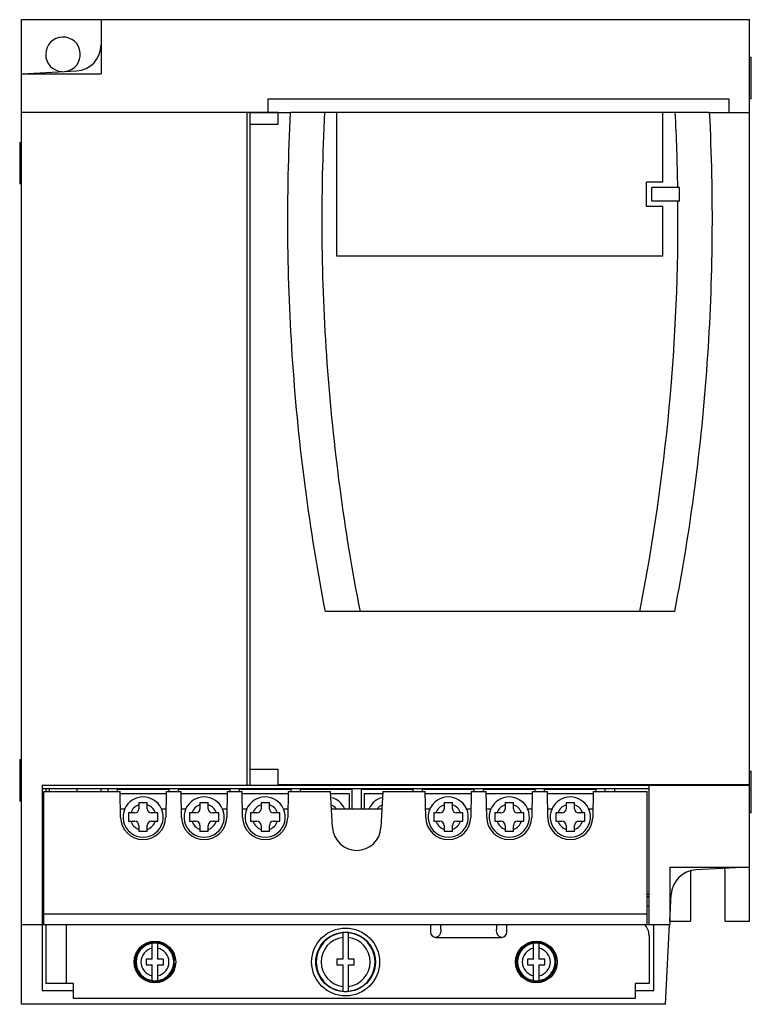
# Model space of a CAD drawing. Header units: millimetres. Extents: x 14 to 120, y 24 to 166.
import ezdxf

# ---------------------------------------------------------------- set-up
doc = ezdxf.new("R2010")
doc.units = ezdxf.units.MM
doc.header["$LTSCALE"] = 12.294397
doc.layers.add('_1', color=7, linetype='CONTINUOUS')

msp = doc.modelspace()

# ---------------------------------------------------------------- linework, layer by layer
at = {"layer": '_1', "color": 7, "linetype": 'Continuous'}
for p, q in [((14.41, 23.77), (14.41, 165.77)), ((14.41, 165.77), (119.41, 165.77)), ((25.91, 165.77), (25.91, 157.98)), ((119.41, 55.4), (119.41, 165.77)), ((119.41, 160.37), (119.66, 160.37)), ((119.66, 154.37), (119.66, 160.37)), ((14.41, 157.98), (25.91, 157.98)), ((14.49, 157.98), (22.36, 158.39)), ((50.01, 152.4), (50.01, 154.37)), ((50.01, 154.37), (116.41, 154.37)), ((116.41, 154.37), (116.41, 152.4)), ((119.66, 154.37), (119.41, 154.37)), ((51.41, 152.37), (14.41, 152.37)), ((46.91, 152.37), (46.91, 55.37)), ((47.41, 55.37), (47.41, 152.4)), ((47.41, 152.4), (53.22, 152.4)), ((51.41, 150.67), (51.41, 152.37)), ((108.69, 152.4), (58.13, 152.4)), ((59.91, 131.67), (59.91, 152.37)), ((106.91, 152.37), (59.91, 152.37)), ((106.91, 142.32), (106.91, 152.37)), ((113.6, 152.4), (119.41, 152.4)), ((51.41, 150.67), (47.41, 150.67)), ((14.16, 148.07), (14.16, 142.07)), ((14.16, 148.07), (14.41, 148.07)), ((14.41, 142.07), (14.16, 142.07)), ((104.56, 138.82), (104.56, 142.32)), ((106.91, 142.32), (104.56, 142.32)), ((105.31, 139.57), (105.31, 141.57)), ((109.31, 141.57), (105.31, 141.57)), ((109.31, 139.57), (109.31, 141.57)), ((109.31, 139.57), (105.31, 139.57)), ((106.91, 138.82), (104.56, 138.82)), ((106.91, 131.67), (106.91, 138.82)), ((106.91, 131.67), (59.91, 131.67)), ((103.58, 80.4), (63.24, 80.4)), ((14.16, 59.07), (14.16, 53.07)), ((14.16, 59.07), (14.41, 59.07)), ((47.41, 57.67), (51.41, 57.67)), ((51.41, 55.37), (51.41, 57.67)), ((119.41, 57.37), (119.66, 57.37)), ((119.66, 51.37), (119.66, 57.37)), ((119.41, 55.4), (51.41, 55.4)), ((51.91, 55.39), (51.91, 55.37)), ((94.41, 55.37), (94.41, 55.4)), ((117.41, 55.37), (117.41, 55.4)), ((119.41, 35.77), (119.41, 55.39)), ((17.41, 55.37), (17.41, 25.77)), ((17.41, 55.37), (119.41, 55.37)), ((17.41, 54.87), (104.91, 54.87)), ((17.66, 35.27), (17.66, 54.47)), ((17.66, 54.47), (28.65, 54.47)), ((17.91, 54.87), (17.91, 54.47)), ((18.41, 54.87), (18.41, 54.47)), ((22.41, 54.87), (22.41, 54.47)), ((25.91, 54.47), (25.91, 54.87)), ((26.91, 54.47), (26.91, 54.87)), ((28.21, 54.87), (28.21, 54.47)), ((28.21, 54.77), (35.71, 54.77)), ((28.71, 50.71), (28.65, 54.47)), ((35.27, 54.12), (28.65, 54.12)), ((35.28, 54.47), (35.21, 50.71)), ((35.28, 54.47), (37.45, 54.47)), ((35.71, 54.47), (35.71, 54.87)), ((37.01, 54.87), (37.01, 54.47)), ((37.01, 54.77), (44.51, 54.77)), ((37.51, 50.71), (37.45, 54.47)), ((44.07, 54.12), (37.45, 54.12)), ((44.08, 54.47), (44.01, 50.71)), ((44.08, 54.47), (46.25, 54.47)), ((44.51, 54.47), (44.51, 54.87)), ((45.81, 54.87), (45.81, 54.47)), ((45.81, 54.77), (53.31, 54.77)), ((46.31, 50.71), (46.25, 54.47)), ((52.87, 54.12), (46.25, 54.12)), ((52.88, 54.47), (52.81, 50.71)), ((52.88, 54.47), (58.99, 54.47)), ((53.31, 54.47), (53.31, 54.87)), ((54.61, 54.87), (54.61, 54.47)), ((54.61, 54.77), (62.11, 54.77)), ((59.26, 49.28), (58.99, 54.47)), ((61.71, 54.12), (59.01, 54.12)), ((61.71, 51.97), (61.71, 54.12)), ((62.11, 51.97), (62.11, 54.87)), ((63.41, 54.87), (63.41, 51.97)), ((63.41, 54.77), (70.91, 54.77)), ((66.51, 54.12), (63.81, 54.12)), ((63.81, 54.12), (63.81, 51.97)), ((66.53, 54.47), (66.26, 49.28)), ((66.53, 54.47), (72.65, 54.47)), ((70.91, 54.47), (70.91, 54.87)), ((72.21, 54.87), (72.21, 54.47)), ((72.21, 54.77), (79.71, 54.77)), ((72.71, 50.71), (72.65, 54.47)), ((79.27, 54.12), (72.65, 54.12)), ((79.28, 54.47), (79.21, 50.71)), ((79.28, 54.47), (81.45, 54.47)), ((79.71, 54.47), (79.71, 54.87)), ((81.01, 54.87), (81.01, 54.47)), ((81.01, 54.77), (88.51, 54.77)), ((81.51, 50.71), (81.45, 54.47)), ((88.07, 54.12), (81.45, 54.12)), ((88.08, 54.47), (88.01, 50.71)), ((88.08, 54.47), (90.25, 54.47)), ((88.51, 54.47), (88.51, 54.87)), ((89.81, 54.87), (89.81, 54.47)), ((89.81, 54.77), (97.31, 54.77)), ((90.31, 50.71), (90.25, 54.47)), ((96.87, 54.12), (90.25, 54.12)), ((96.88, 54.47), (96.81, 50.71)), ((96.88, 54.47), (104.66, 54.47)), ((97.31, 54.47), (97.31, 54.87)), ((98.61, 54.47), (98.61, 54.87)), ((99.91, 54.87), (99.91, 54.47)), ((104.66, 35.27), (104.66, 54.47)), ((104.91, 35.27), (104.91, 55.37)), ((14.41, 53.07), (14.16, 53.07)), ((31.36, 52.87), (32.56, 52.87)), ((31.36, 52.87), (31.36, 51.97)), ((32.56, 51.97), (32.56, 52.87)), ((40.16, 52.87), (41.36, 52.87)), ((40.16, 52.87), (40.16, 51.97)), ((41.36, 51.97), (41.36, 52.87)), ((48.96, 52.87), (50.16, 52.87)), ((48.96, 52.87), (48.96, 51.97)), ((50.16, 51.97), (50.16, 52.87)), ((75.36, 52.87), (76.56, 52.87)), ((75.36, 52.87), (75.36, 51.97)), ((76.56, 51.97), (76.56, 52.87)), ((84.16, 52.87), (85.36, 52.87)), ((84.16, 52.87), (84.16, 51.97)), ((85.36, 51.97), (85.36, 52.87)), ((92.96, 52.87), (94.16, 52.87)), ((92.96, 52.87), (92.96, 51.97)), ((94.16, 51.97), (94.16, 52.87)), ((28.69, 51.97), (29.32, 51.97)), ((30.76, 51.37), (29.86, 51.37)), ((29.86, 51.37), (29.86, 50.17)), ((34.06, 51.37), (33.16, 51.37)), ((34.06, 50.17), (34.06, 51.37)), ((34.6, 51.97), (35.23, 51.97)), ((37.49, 51.97), (38.12, 51.97)), ((39.56, 51.37), (38.66, 51.37)), ((38.66, 51.37), (38.66, 50.17)), ((42.86, 51.37), (41.96, 51.37)), ((42.86, 50.17), (42.86, 51.37)), ((43.4, 51.97), (44.03, 51.97)), ((46.29, 51.97), (46.92, 51.97)), ((48.36, 51.37), (47.46, 51.37)), ((47.46, 51.37), (47.46, 50.17)), ((51.66, 51.37), (50.76, 51.37)), ((51.66, 50.17), (51.66, 51.37)), ((52.2, 51.97), (52.83, 51.97)), ((59.12, 51.97), (66.4, 51.97)), ((72.69, 51.97), (73.32, 51.97)), ((74.76, 51.37), (73.86, 51.37)), ((73.86, 51.37), (73.86, 50.17)), ((78.06, 51.37), (77.16, 51.37)), ((78.06, 50.17), (78.06, 51.37)), ((78.6, 51.97), (79.23, 51.97)), ((81.49, 51.97), (82.12, 51.97)), ((83.56, 51.37), (82.66, 51.37)), ((82.66, 51.37), (82.66, 50.17)), ((86.86, 51.37), (85.96, 51.37)), ((86.86, 50.17), (86.86, 51.37)), ((87.4, 51.97), (88.03, 51.97)), ((90.29, 51.97), (90.92, 51.97)), ((92.36, 51.37), (91.46, 51.37)), ((91.46, 51.37), (91.46, 50.17)), ((95.66, 51.37), (94.76, 51.37)), ((95.66, 50.17), (95.66, 51.37)), ((96.2, 51.97), (96.83, 51.97)), ((119.66, 51.37), (119.41, 51.37)), ((17.66, 51.07), (17.41, 51.07)), ((29.86, 50.17), (30.76, 50.17)), ((33.16, 50.17), (34.06, 50.17)), ((38.66, 50.17), (39.56, 50.17)), ((41.96, 50.17), (42.86, 50.17)), ((47.46, 50.17), (48.36, 50.17)), ((50.76, 50.17), (51.66, 50.17)), ((73.86, 50.17), (74.76, 50.17)), ((77.16, 50.17), (78.06, 50.17)), ((82.66, 50.17), (83.56, 50.17)), ((85.96, 50.17), (86.86, 50.17)), ((91.46, 50.17), (92.36, 50.17)), ((94.76, 50.17), (95.66, 50.17)), ((31.36, 49.57), (31.36, 48.67)), ((32.56, 48.67), (31.36, 48.67)), ((32.56, 48.67), (32.56, 49.57)), ((40.16, 49.57), (40.16, 48.67)), ((41.36, 48.67), (40.16, 48.67)), ((41.36, 48.67), (41.36, 49.57)), ((48.96, 49.57), (48.96, 48.67)), ((50.16, 48.67), (48.96, 48.67)), ((50.16, 48.67), (50.16, 49.57)), ((75.36, 49.57), (75.36, 48.67)), ((76.56, 48.67), (75.36, 48.67)), ((76.56, 48.67), (76.56, 49.57)), ((84.16, 49.57), (84.16, 48.67)), ((85.36, 48.67), (84.16, 48.67)), ((85.36, 48.67), (85.36, 49.57)), ((92.96, 49.57), (92.96, 48.67)), ((94.16, 48.67), (92.96, 48.67)), ((94.16, 48.67), (94.16, 49.57)), ((107.91, 43.56), (119.41, 43.56)), ((107.91, 43.56), (107.91, 35.27)), ((110.91, 42.77), (110.91, 35.77)), ((119.33, 43.56), (111.66, 43.15)), ((115.91, 35.77), (115.91, 42.77)), ((17.41, 39.67), (17.66, 39.67)), ((17.66, 39.27), (17.41, 39.27)), ((104.66, 39.67), (104.91, 39.67)), ((104.91, 39.27), (104.66, 39.27)), ((107.91, 35.77), (108.11, 39.59)), ((17.41, 37.99), (17.66, 37.99)), ((104.66, 37.99), (104.91, 37.99)), ((104.66, 36.77), (17.66, 36.77)), ((107.91, 35.77), (110.91, 35.77)), ((115.91, 35.77), (119.41, 35.77)), ((14.41, 35.27), (107.91, 35.27)), ((17.91, 35.27), (17.91, 26.82)), ((20.91, 26.77), (20.91, 35.27)), ((60.76, 34.09), (60.76, 30.27)), ((61.56, 30.27), (61.56, 34.09)), ((73.41, 35.27), (73.41, 34.17)), ((74.91, 34.53), (74.91, 35.27)), ((82.91, 35.27), (82.91, 34.53)), ((84.41, 34.17), (84.41, 35.27)), ((105.6, 25.77), (105.6, 35.27)), ((107.28, 23.77), (107.88, 35.27)), ((74.16, 33.42), (83.66, 33.42)), ((104.91, 33.67), (104.91, 26.77)), ((33.26, 30.27), (33.26, 32.56)), ((34.06, 30.27), (34.06, 32.56)), ((88.26, 30.27), (88.26, 32.56)), ((89.06, 30.27), (89.06, 32.56)), ((33.26, 30.27), (32.41, 30.27)), ((32.41, 30.27), (32.41, 29.47)), ((34.91, 30.27), (34.06, 30.27)), ((34.91, 29.47), (34.91, 30.27)), ((36.52, 30.12), (36.4, 30.12)), ((60.76, 30.27), (59.91, 30.27)), ((59.91, 30.27), (59.91, 29.47)), ((62.41, 30.27), (61.56, 30.27)), ((62.41, 29.47), (62.41, 30.27)), ((88.26, 30.27), (87.41, 30.27)), ((87.41, 30.27), (87.41, 29.47)), ((89.91, 30.27), (89.06, 30.27)), ((89.91, 29.47), (89.91, 30.27)), ((91.52, 30.12), (91.4, 30.12)), ((32.41, 29.47), (33.26, 29.47)), ((33.26, 27.17), (33.26, 29.47)), ((34.06, 29.47), (34.91, 29.47)), ((34.06, 27.17), (34.06, 29.47)), ((36.4, 29.62), (36.52, 29.62)), ((59.91, 29.47), (60.76, 29.47)), ((60.76, 29.47), (60.76, 25.64)), ((61.56, 29.47), (62.41, 29.47)), ((61.56, 25.64), (61.56, 29.47)), ((87.41, 29.47), (88.26, 29.47)), ((88.26, 27.17), (88.26, 29.47)), ((89.06, 29.47), (89.91, 29.47)), ((89.06, 27.17), (89.06, 29.47)), ((91.4, 29.62), (91.52, 29.62)), ((17.41, 25.77), (21.91, 25.77)), ((21.91, 26.77), (17.91, 26.77)), ((21.91, 24.62), (21.91, 26.77)), ((104.91, 26.77), (102.91, 26.77)), ((102.91, 26.77), (102.91, 24.62)), ((102.91, 25.77), (105.6, 25.77)), ((102.91, 24.62), (21.91, 24.62)), ((107.28, 23.77), (14.41, 23.77))]:
    msp.add_line(p, q, dxfattribs=at)
for centre, radius in [((61.16, 29.87), 4.9), ((61.16, 29.87), 4.3), ((33.66, 29.87), 3), ((88.66, 29.87), 3), ((33.66, 29.87), 2.75), ((88.66, 29.87), 2.75)]:
    msp.add_circle(centre, radius, dxfattribs=at)
for centre, radius, start, end in [((20.41, 160.77), 2.5, 278.4623, 265.9948), ((-184.22, 137.03), 293.32, 0.8856, 3.0037), ((109.17, -2260.26), 2412.66, 89.89481, 90.01132), ((-184.2, 137.03), 293.29, 348.8667, 0.4944), ((104.06, -2417.13), 2497.54, 89.89661, 90.01112), ((31.96, 50.77), 2.9, 25.5248, 155.2671), ((40.76, 50.77), 2.9, 25.5248, 155.2671), ((49.56, 50.77), 2.9, 25.5248, 155.2671), ((58.36, 50.77), 2.9, 25.5766, 72.5753), ((67.16, 50.77), 2.9, 103.6262, 154.9063), ((75.96, 50.77), 2.9, 25.5248, 155.2671), ((84.76, 50.77), 2.9, 25.5248, 155.2671), ((93.56, 50.77), 2.9, 25.5248, 155.2671), ((31.96, 50.77), 2.9, 155.5567, 24.4433), ((31.96, 50.77), 1.87, 108.7133, 161.2867), ((30.76, 51.97), 0.6, 270, 360), ((31.96, 50.77), 1.87, 18.7133, 71.2867), ((33.16, 51.97), 0.6, 180, 270), ((40.76, 50.77), 2.9, 155.5567, 24.4433), ((40.76, 50.77), 1.87, 108.7133, 161.2867), ((39.56, 51.97), 0.6, 270, 360), ((40.76, 50.77), 1.87, 18.7133, 71.2867), ((41.96, 51.97), 0.6, 180, 270), ((49.56, 50.77), 2.9, 155.5567, 24.4433), ((49.56, 50.77), 1.87, 108.7133, 161.2867), ((48.36, 51.97), 0.6, 270, 360), ((49.56, 50.77), 1.87, 18.7133, 71.2867), ((50.76, 51.97), 0.6, 180, 270), ((58.36, 50.77), 1.87, 40.3463, 66.4819), ((67.16, 50.77), 1.87, 113.5181, 139.6537), ((75.96, 50.77), 2.9, 155.5567, 24.4433), ((75.96, 50.77), 1.87, 108.7133, 161.2867), ((74.76, 51.97), 0.6, 270, 360), ((75.96, 50.77), 1.87, 18.7133, 71.2867), ((77.16, 51.97), 0.6, 180, 270), ((84.76, 50.77), 2.9, 155.5567, 24.4433), ((84.76, 50.77), 1.87, 108.7133, 161.2867), ((83.56, 51.97), 0.6, 270, 360), ((84.76, 50.77), 1.87, 18.7133, 71.2867), ((85.96, 51.97), 0.6, 180, 270), ((93.56, 50.77), 2.9, 155.5567, 24.4433), ((93.56, 50.77), 1.87, 108.7133, 161.2867), ((92.36, 51.97), 0.6, 270, 360), ((93.56, 50.77), 1.87, 18.7133, 71.2867), ((94.76, 51.97), 0.6, 180, 270), ((31.96, 50.77), 3.25, 181, 359), ((31.96, 50.77), 1.87, 198.7133, 251.2867), ((30.76, 49.57), 0.6, 0, 90), ((31.96, 50.77), 1.87, 288.7133, 341.2867), ((33.16, 49.57), 0.6, 90, 180), ((40.76, 50.77), 3.25, 181, 359), ((40.76, 50.77), 1.87, 198.7133, 251.2867), ((39.56, 49.57), 0.6, 0, 90), ((40.76, 50.77), 1.87, 288.7133, 341.2867), ((41.96, 49.57), 0.6, 90, 180), ((49.56, 50.77), 3.25, 181, 359), ((49.56, 50.77), 1.87, 198.7133, 251.2867), ((48.36, 49.57), 0.6, 0, 90), ((49.56, 50.77), 1.87, 288.7133, 341.2867), ((50.76, 49.57), 0.6, 90, 180), ((75.96, 50.77), 3.25, 181, 359), ((75.96, 50.77), 1.87, 198.7133, 251.2867), ((74.76, 49.57), 0.6, 0, 90), ((75.96, 50.77), 1.87, 288.7133, 341.2867), ((77.16, 49.57), 0.6, 90, 180), ((84.76, 50.77), 3.25, 181, 359), ((84.76, 50.77), 1.87, 198.7133, 251.2867), ((83.56, 49.57), 0.6, 0, 90), ((84.76, 50.77), 1.87, 288.7133, 341.2867), ((85.96, 49.57), 0.6, 90, 180), ((93.56, 50.77), 3.25, 181, 359), ((93.56, 50.77), 1.87, 198.7133, 251.2867), ((92.36, 49.57), 0.6, 0, 90), ((93.56, 50.77), 1.87, 288.7133, 341.2867), ((94.76, 49.57), 0.6, 90, 180), ((62.76, 49.47), 3.5, 183, 357), ((113.41, 42.77), 2.5, 175.8256, 180), ((113.41, 42.77), 2.5, 0, 14.4767), ((61.16, 29.87), 4.24, 95.4079, 264.5921), ((61.16, 29.87), 4.25, 84.5938, 95.4062), ((61.16, 29.87), 4.24, 275.4079, 84.5921), ((74.16, 34.17), 0.75, 180, 270), ((83.66, 34.17), 0.75, 270, 360), ((102.41, 33.67), 2.5, 0, 41.4829), ((33.66, 29.87), 2.88, 4.9885, 355.0115), ((61.16, 29.87), 3.54, 96.4823, 263.5177), ((61.16, 29.87), 3.54, 276.4823, 83.5177), ((88.66, 29.87), 2.88, 4.9885, 355.0115), ((33.66, 29.87), 2.72, 98.4561, 261.5439), ((33.66, 29.87), 2.02, 101.4194, 258.5806), ((33.66, 29.87), 2.72, 81.5521, 98.4479), ((33.66, 29.87), 2.72, 278.452, 81.548), ((33.66, 29.87), 2.02, 281.4194, 78.5806), ((88.66, 29.87), 2.72, 98.4561, 261.5439), ((88.66, 29.87), 2.02, 101.4194, 258.5806), ((88.66, 29.87), 2.72, 81.5521, 98.4479), ((88.66, 29.87), 2.72, 278.452, 81.548), ((88.66, 29.87), 2.02, 281.4194, 78.5806), ((33.66, 29.87), 2.72, 261.5521, 278.4479), ((88.66, 29.87), 2.72, 261.5521, 278.4479), ((18.57, 26.82), 0.656, 180.004, 184.3748), ((61.16, 29.87), 4.25, 264.5938, 275.4062)]:
    msp.add_arc(centre, radius, start, end, dxfattribs=at)
for centre, major_axis, ratio, start_param in [((22.16, 162.15), (0, -3.76), 0.996194, 0.05236), ((111.86, 39.39), (0.2, 3.76), 0.996162, 0.10452)]:
    msp.add_ellipse(centre, major_axis=major_axis, ratio=ratio, start_param=start_param, end_param=1.570796, dxfattribs=at)
for points, knots in [([(58.25, 80.4), (55.96, 92.23), (52.82, 116.19), (52.6, 140.36), (53.22, 152.4)], [0, 0, 0, 0, 0.5, 1, 1, 1, 1]), ([(58.13, 152.4), (57.68, 152.4), (56.04, 152.4), (54.41, 152.4), (53.22, 152.4)], [0, 0, 0, 0, 0.27512, 1, 1, 1, 1]), ([(58.13, 152.4), (57.5, 140.37), (57.72, 116.19), (60.92, 92.23), (63.24, 80.4)], [0, 0, 0, 0, 0.5, 1, 1, 1, 1]), ([(113.6, 152.4), (114.22, 140.36), (114, 116.19), (110.86, 92.23), (108.57, 80.4)], [0, 0, 0, 0, 0.5, 1, 1, 1, 1]), ([(63.24, 80.4), (62.79, 80.4), (61.12, 80.4), (59.46, 80.4), (58.25, 80.4)], [0, 0, 0, 0, 0.27436, 1, 1, 1, 1]), ([(74.91, 34.53), (74.91, 34.41), (74.88, 34.17), (74.78, 33.88), (74.64, 33.67), (74.51, 33.54), (74.35, 33.44), (74.22, 33.42), (74.16, 33.42)], [0, 0, 0, 0, 0.241723, 0.491432, 0.618261, 0.745441, 0.872774, 1, 1, 1, 1]), ([(83.66, 33.42), (83.6, 33.42), (83.47, 33.44), (83.31, 33.54), (83.18, 33.67), (83.04, 33.88), (82.94, 34.17), (82.91, 34.41), (82.91, 34.53)], [0, 0, 0, 0, 0.127224, 0.254558, 0.381737, 0.508565, 0.758278, 1, 1, 1, 1])]:
    msp.add_open_spline(points, degree=3, knots=knots, dxfattribs=at)

doc.saveas('drawing.dxf')
